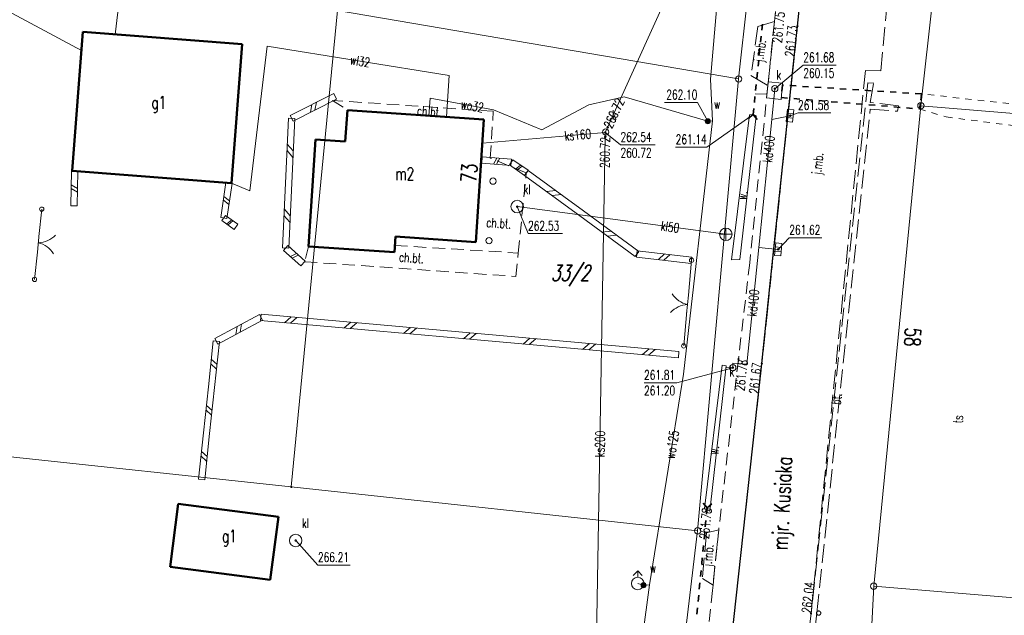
# Model space of a CAD drawing. Header units: metres. Extents: x 8389512 to 8390482, y 5507926 to 5510333.
# Tile 5 of 49: x 8389882 to 8389961, y 5508252 to 5508299. Entities that reach past the tile are written whole.
import ezdxf
from ezdxf.enums import TextEntityAlignment as Align

# ---------------------------------------------------------------- set-up
doc = ezdxf.new("R2010")
doc.units = ezdxf.units.M
doc.header["$MEASUREMENT"] = 0
for name, pattern in [('1', [0]), ('2_OTKC', [1.5, 1, -0.5]), ('2_OTKJ', [2, 1.5, -0.5]), ('2_OTKK', [0]), ('2_OTKR', [0]), ('2_OTKU', [2, 1.5, -0.5]), ('2_OTKZ_B', [1, 0.5, -0.5]), ('2_OTWM', [1, 0.5, -0.5]), ('3_EGBU_A', [0]), ('4_SUKP', [0]), ('4_SUKS', [0]), ('4_SUWP', [0])]:
    doc.linetypes.add(name, pattern=pattern)
doc.layers.get('0').update_dxf_attribs({"color": 252, "linetype": 'CONTINUOUS', "lineweight": 100})
for name, color, linetype, lineweight in [('Dzialki', 252, '1', 18), ('EADTD_T_0', 252, 'CONTINUOUS', 25), ('EGBB_E_T_0', 252, 'CONTINUOUS', 20), ('EGBB_L_0', 252, '3_EGBU_A', 50), ('Numery_dzialek', 252, 'CONTINUOUS', 13), ('OTD_L_12', 252, 'CONTINUOUS', 18), ('OTD_T_3', 252, 'CONTINUOUS', 18), ('OTK_E_T_0', 252, 'CONTINUOUS', 0), ('OTK_E_T_1', 252, 'CONTINUOUS', 0), ('OTK_E_T_3', 252, 'CONTINUOUS', 0), ('OTK_E_T_4', 252, 'CONTINUOUS', 0), ('OTK_E_T_8', 252, 'CONTINUOUS', 25), ('OTK_L_0', 252, '2_OTKJ', 18), ('OTK_L_1', 252, '2_OTKK', 25), ('OTK_L_11', 252, 'CONTINUOUS', 18), ('OTK_L_2', 252, '2_OTKC', 18), ('OTK_L_4', 252, '2_OTKU', 18), ('OTK_L_5', 252, 'CONTINUOUS', 18), ('OTK_L_8', 252, 'CONTINUOUS', 35), ('OTO_L_1', 252, 'CONTINUOUS', 18), ('OTR_T_0', 252, 'CONTINUOUS', 18), ('OTW_L_3', 252, 'CONTINUOUS', 18), ('Punkty', 252, 'CONTINUOUS', 9), ('SUK_E_T_2', 252, 'CONTINUOUS', 0), ('SUK_E_T_4', 252, 'CONTINUOUS', 0), ('SUK_T_0', 252, 'CONTINUOUS', 18), ('SUK_T_1', 252, 'CONTINUOUS', 18), ('SUK_T_2', 252, 'CONTINUOUS', 18), ('SUK_T_3', 252, 'CONTINUOUS', 18), ('SUP_E_T_1', 7, 'CONTINUOUS', 0), ('SUP_T_4', 7, 'CONTINUOUS', 18), ('SUTP_E_T_0', 252, 'CONTINUOUS', 0), ('SUW_E_T_2', 5, 'CONTINUOUS', 0), ('SUW_T_2', 5, 'CONTINUOUS', 18), ('SUW_T_5', 252, 'CONTINUOUS', 18), ('SUWP_E_T_0', 5, 'CONTINUOUS', 0), ('SUWP_L_0', 5, '4_SUWP', 18), ('SUWR_T_0', 5, 'CONTINUOUS', 18)]:
    doc.layers.add(name, color=color, linetype=linetype, lineweight=lineweight)
for name, color, linetype, lineweight, true_color in [('SUK_L_5', 7, '4_SUKS', 18, 0x803300), ('SUKP_E_T_0', 7, 'CONTINUOUS', 0, 0x803300), ('SUKP_L_0', 7, '4_SUKP', 18, 0x803300), ('SUKR_T_0', 7, 'CONTINUOUS', 18, 0x803300)]:
    doc.layers.add(name, color=color, linetype=linetype, lineweight=lineweight, true_color=true_color)
doc.styles.get("Standard").update_dxf_attribs({"font": 'Simplex.SHX', "width": 0.75})

# ---------------------------------------------------------------- blocks, each defined once
blk = doc.blocks.new('GRT')
at = {"linetype": 'Continuous'}
blk.add_circle((0, 0), 0.25, dxfattribs=at)
blk = doc.blocks.new('GRO')
at = {"linetype": 'Continuous'}
blk.add_circle((0, 0), 0.045, dxfattribs=at)
blk = doc.blocks.new('2_OTDD')
at = {"linetype": 'Continuous'}
blk.add_circle((0, 0), 0.25, dxfattribs=at)
blk = doc.blocks.new('2_OTRS')
at = {"linetype": 'Continuous'}
blk.add_circle((0, 0), 0.045, dxfattribs=at)
blk = doc.blocks.new('4_SUKM')
at = {"linetype": 'Continuous'}
blk.add_circle((0, 0), 0.5, dxfattribs=at)
blk = doc.blocks.new('4_SUKS')
at = {"linetype": 'Continuous'}
blk.add_circle((0, 0), 0.25, dxfattribs=at)
blk = doc.blocks.new('4_SUKE')
at = {"linetype": 'Continuous'}
for p, q in [((-0.5, 0), (0.5, 0)), ((0, -0.5), (0, 0.5))]:
    blk.add_line(p, q, dxfattribs=at)
blk.add_circle((0, 0), 0.5, dxfattribs=at)
blk = doc.blocks.new('4_SUKK')
at = {"linetype": 'Continuous'}
for p, q in [((-0.5, -0.25), (-0.5, 0.25)), ((-0.5, 0.25), (0.5, 0.25)), ((-0.175, 0.25), (-0.175, -0.25)), ((0.175, 0.25), (0.175, -0.25)), ((0.5, 0.25), (0.5, -0.25)), ((0.5, -0.25), (-0.5, -0.25))]:
    blk.add_line(p, q, dxfattribs=at)
blk = doc.blocks.new('4_SUPS')
at = {"linetype": 'Continuous'}
blk.add_circle((0, 0), 0.0625, dxfattribs=at)
blk = doc.blocks.new('4_SUPW')
at = {"linetype": 'Continuous'}
blk.add_circle((0, 0), 0.25, dxfattribs=at)
blk = doc.blocks.new('4_SUWH')
at = {"linetype": 'Continuous'}
for p, q in [((0, 1), (-0.35355, 0.64645)), ((0, 1), (0.35355, 0.64645)), ((0, 0.5), (0, 1))]:
    blk.add_line(p, q, dxfattribs=at)
blk.add_circle((0, 0), 0.5, dxfattribs=at)
blk = doc.blocks.new('4_SUWW')
at = {"linetype": 'Continuous'}
for radius in [0.2, 0.175, 0.15, 0.125, 0.1, 0.075, 0.05, 0.025, 0.00715]:
    blk.add_circle((0, 0), radius, dxfattribs=at)

msp = doc.modelspace()

# ---------------------------------------------------------------- linework, layer by layer
at = {"layer": 'Dzialki'}
for p, q in [((8389939.66, 5508294.57), (8389943.01, 5508324.44)), ((8389957.41, 5508321.91), (8389954.18, 5508292.44)), ((8389907.72, 5508300.01), (8389904.04, 5508262.07)), ((8389907.72, 5508300.01), (8389939.66, 5508294.57)), ((8389936.4, 5508258.58), (8389939.66, 5508294.57)), ((8389954.18, 5508292.44), (8389950.42, 5508254.17)), ((8389954.18, 5508292.44), (8390127.03, 5508278.18)), ((8389876.97, 5508264.99), (8389904.04, 5508262.07)), ((8389904.04, 5508262.07), (8389936.4, 5508258.58)), ((8389932.34, 5508225.14), (8389936.4, 5508258.58)), ((8389950.42, 5508254.17), (8389949.01, 5508226.02)), ((8389950.42, 5508254.17), (8390137.51, 5508238.59))]:
    msp.add_line(p, q, dxfattribs=at)
at = {"layer": 'EGBB_L_0', "linetype": '3_EGBU_A'}
for p, q in [((8389886.58, 5508287.25), (8389887.44, 5508298.32)), ((8389900.13, 5508297.33), (8389887.44, 5508298.32)), ((8389899.28, 5508286.26), (8389900.13, 5508297.33)), ((8389908.34, 5508289.58), (8389908.51, 5508292.08)), ((8389919.38, 5508291.34), (8389908.51, 5508292.08)), ((8389918.73, 5508281.58), (8389919.38, 5508291.34)), ((8389905.97, 5508289.74), (8389905.723, 5508286.058)), ((8389905.97, 5508289.74), (8389908.34, 5508289.58)), ((8389899.28, 5508286.26), (8389886.58, 5508287.25)), ((8389905.723, 5508286.058), (8389905.4, 5508281.23)), ((8389912.25, 5508280.76), (8389912.34, 5508282.01)), ((8389918.73, 5508281.58), (8389912.34, 5508282.01)), ((8389905.4, 5508281.23), (8389912.25, 5508280.76)), ((8389894.4, 5508255.72), (8389895.04, 5508260.73)), ((8389903.01, 5508259.69), (8389895.04, 5508260.73)), ((8389902.35, 5508254.68), (8389903.01, 5508259.69)), ((8389902.35, 5508254.68), (8389894.4, 5508255.72))]:
    msp.add_line(p, q, dxfattribs=at)
at = {"layer": 'OTD_L_12'}
for p, q in [((8389903.954, 5508291.653), (8389907.421, 5508293.415)), ((8389907.421, 5508293.415), (8389907.647, 5508292.969)), ((8389904.18, 5508291.207), (8389907.647, 5508292.969)), ((8389905.567, 5508291.912), (8389905.687, 5508292.534)), ((8389905.914, 5508292.088), (8389906.034, 5508292.71)), ((8389903.576, 5508286.279), (8389903.817, 5508291.442)), ((8389903.817, 5508291.442), (8389904.317, 5508291.419)), ((8389903.954, 5508291.653), (8389904.18, 5508291.207)), ((8389904.076, 5508286.256), (8389904.317, 5508291.419)), ((8389904.196, 5508288.837), (8389903.721, 5508289.377)), ((8389904.172, 5508288.321), (8389903.697, 5508288.861)), ((8389919.252, 5508288.366), (8389919.211, 5508287.868)), ((8389919.211, 5508287.868), (8389921.526, 5508287.677)), ((8389919.252, 5508288.366), (8389921.567, 5508288.176)), ((8389920.137, 5508287.792), (8389920.41, 5508288.271)), ((8389920.369, 5508287.773), (8389920.641, 5508288.252)), ((8389921.689, 5508288.132), (8389921.404, 5508287.721)), ((8389921.567, 5508288.176), (8389921.526, 5508287.677)), ((8389921.689, 5508288.132), (8389922.897, 5508287.294)), ((8389886.528, 5508287.238), (8389886.49, 5508284.457)), ((8389887.028, 5508287.231), (8389886.528, 5508287.238)), ((8389887.028, 5508287.231), (8389886.99, 5508284.45)), ((8389921.404, 5508287.721), (8389922.613, 5508286.883)), ((8389921.887, 5508287.386), (8389922.293, 5508287.713)), ((8389922.008, 5508287.302), (8389922.414, 5508287.629)), ((8389922.903, 5508287.29), (8389922.607, 5508286.887)), ((8389922.897, 5508287.294), (8389922.613, 5508286.883)), ((8389922.903, 5508287.29), (8389927.306, 5508284.064)), ((8389898.83, 5508286.317), (8389898.416, 5508283.54)), ((8389899.324, 5508286.243), (8389898.83, 5508286.317)), ((8389899.324, 5508286.243), (8389898.911, 5508283.467)), ((8389903.335, 5508281.116), (8389903.576, 5508286.279)), ((8389903.834, 5508281.093), (8389904.076, 5508286.256)), ((8389922.607, 5508286.887), (8389927.011, 5508283.66)), ((8389886.509, 5508285.848), (8389887.005, 5508285.563)), ((8389886.513, 5508286.126), (8389887.009, 5508285.841)), ((8389924.369, 5508285.596), (8389925.104, 5508285.677)), ((8389898.623, 5508284.929), (8389899.076, 5508284.577)), ((8389898.664, 5508285.206), (8389899.118, 5508284.855)), ((8389924.809, 5508285.274), (8389925.545, 5508285.354)), ((8389886.99, 5508284.45), (8389886.49, 5508284.457)), ((8389903.955, 5508283.674), (8389903.48, 5508284.214)), ((8389927.306, 5508284.064), (8389931.709, 5508280.837)), ((8389898.911, 5508283.467), (8389898.416, 5508283.54)), ((8389898.811, 5508283.705), (8389898.516, 5508283.302)), ((8389898.516, 5508283.302), (8389899.489, 5508282.588)), ((8389898.811, 5508283.705), (8389899.785, 5508282.992)), ((8389898.905, 5508283.017), (8389899.298, 5508283.348)), ((8389899.002, 5508282.945), (8389899.395, 5508283.277)), ((8389903.931, 5508283.158), (8389903.456, 5508283.698)), ((8389927.011, 5508283.66), (8389931.414, 5508280.433)), ((8389899.785, 5508282.992), (8389899.489, 5508282.588)), ((8389928.772, 5508282.37), (8389929.508, 5508282.45)), ((8389929.212, 5508282.047), (8389929.948, 5508282.127)), ((8389903.335, 5508281.116), (8389903.834, 5508281.093)), ((8389903.418, 5508280.918), (8389903.751, 5508281.291)), ((8389904.811, 5508279.673), (8389903.418, 5508280.918)), ((8389905.144, 5508280.046), (8389903.751, 5508281.291)), ((8389931.709, 5508280.837), (8389931.414, 5508280.433)), ((8389931.59, 5508280.883), (8389931.533, 5508280.387)), ((8389931.59, 5508280.883), (8389935.94, 5508280.379)), ((8389904.448, 5508280.668), (8389903.975, 5508280.42)), ((8389904.587, 5508280.544), (8389904.114, 5508280.296)), ((8389904.811, 5508279.673), (8389905.144, 5508280.046)), ((8389931.533, 5508280.387), (8389935.882, 5508279.882)), ((8389933.273, 5508280.185), (8389933.765, 5508280.631)), ((8389933.707, 5508280.134), (8389934.2, 5508280.581)), ((8389935.94, 5508280.379), (8389935.882, 5508279.882)), ((8389901.5, 5508275.797), (8389897.957, 5508273.898)), ((8389901.736, 5508275.356), (8389898.194, 5508273.457)), ((8389901.736, 5508275.356), (8389901.5, 5508275.797)), ((8389901.595, 5508275.327), (8389901.64, 5508275.825)), ((8389906.349, 5508274.903), (8389901.595, 5508275.327)), ((8389906.393, 5508275.401), (8389901.64, 5508275.825)), ((8389904.017, 5508275.613), (8389903.497, 5508275.157)), ((8389904.492, 5508275.571), (8389903.972, 5508275.115)), ((8389911.147, 5508274.976), (8389906.393, 5508275.401)), ((8389899.728, 5508274.847), (8389899.611, 5508274.217)), ((8389900.083, 5508275.037), (8389899.965, 5508274.407)), ((8389911.102, 5508274.478), (8389906.349, 5508274.903)), ((8389908.77, 5508275.188), (8389908.25, 5508274.733)), ((8389909.245, 5508275.146), (8389908.726, 5508274.69)), ((8389915.856, 5508274.053), (8389911.102, 5508274.478)), ((8389915.9, 5508274.551), (8389911.147, 5508274.976)), ((8389913.524, 5508274.763), (8389913.004, 5508274.308)), ((8389913.999, 5508274.721), (8389913.479, 5508274.265)), ((8389920.654, 5508274.126), (8389915.9, 5508274.551)), ((8389897.827, 5508273.704), (8389897.432, 5508270.038)), ((8389898.324, 5508273.651), (8389897.827, 5508273.704)), ((8389898.194, 5508273.457), (8389897.957, 5508273.898)), ((8389920.609, 5508273.628), (8389915.856, 5508274.053)), ((8389918.277, 5508274.339), (8389917.757, 5508273.883)), ((8389918.752, 5508274.296), (8389918.233, 5508273.841)), ((8389925.407, 5508273.702), (8389920.654, 5508274.126)), ((8389923.031, 5508273.914), (8389922.511, 5508273.458)), ((8389923.506, 5508273.872), (8389922.986, 5508273.416)), ((8389930.161, 5508273.277), (8389925.407, 5508273.702)), ((8389898.324, 5508273.651), (8389897.929, 5508269.984)), ((8389925.363, 5508273.204), (8389920.609, 5508273.628)), ((8389930.116, 5508272.779), (8389925.363, 5508273.204)), ((8389927.784, 5508273.489), (8389927.264, 5508273.034)), ((8389928.259, 5508273.447), (8389927.74, 5508272.991)), ((8389934.914, 5508272.852), (8389930.161, 5508273.277)), ((8389932.537, 5508273.064), (8389932.018, 5508272.609)), ((8389933.013, 5508273.022), (8389932.493, 5508272.566)), ((8389897.669, 5508272.238), (8389898.127, 5508271.818)), ((8389934.87, 5508272.354), (8389930.116, 5508272.779)), ((8389934.87, 5508272.354), (8389934.914, 5508272.852)), ((8389897.63, 5508271.871), (8389898.087, 5508271.451)), ((8389897.432, 5508270.038), (8389897.037, 5508266.372)), ((8389897.929, 5508269.984), (8389897.535, 5508266.318)), ((8389897.235, 5508268.205), (8389897.692, 5508267.785)), ((8389897.274, 5508268.572), (8389897.732, 5508268.151)), ((8389897.037, 5508266.372), (8389896.643, 5508262.705)), ((8389897.535, 5508266.318), (8389897.14, 5508262.652)), ((8389896.84, 5508264.539), (8389897.298, 5508264.118)), ((8389896.88, 5508264.905), (8389897.337, 5508264.485)), ((8389897.14, 5508262.652), (8389896.643, 5508262.705))]:
    msp.add_line(p, q, dxfattribs=at)
at = {"layer": 'OTK_L_0', "linetype": '2_OTKJ'}
for p, q in [((8389949.15, 5508346.66), (8389944.35, 5508298.78)), ((8389950.99, 5508295.21), (8389951.43, 5508300.06)), ((8389942.519, 5508299.155), (8389941.2, 5508298.74)), ((8389941.994, 5508294.028), (8389942.519, 5508299.155)), ((8389944.35, 5508298.78), (8389942.4, 5508280.29)), ((8389941.2, 5508298.74), (8389940.65, 5508294.85)), ((8389940.65, 5508294.85), (8389941.994, 5508294.028)), ((8389945.43, 5508251.99), (8389949.758, 5508295.24)), ((8389949.758, 5508295.24), (8389950.99, 5508295.21)), ((8389942.4, 5508280.29), (8389941.51, 5508271.91)), ((8389941.51, 5508271.91), (8389938.78, 5508247.03)), ((8389937.11, 5508258.41), (8389936.78, 5508254.77)), ((8389938.08, 5508258.67), (8389937.11, 5508258.41)), ((8389937.624, 5508254.259), (8389938.08, 5508258.67)), ((8389936.78, 5508254.77), (8389937.624, 5508254.259)), ((8389941.8, 5508219.14), (8389945.43, 5508251.99))]:
    msp.add_line(p, q, dxfattribs=at)
at = {"layer": 'OTK_L_1', "linetype": '2_OTKK'}
for p, q in [((8389944.35, 5508298.78), (8389949.15, 5508346.66)), ((8389942.4, 5508280.29), (8389944.35, 5508298.78)), ((8389941.51, 5508271.91), (8389942.4, 5508280.29)), ((8389938.78, 5508247.03), (8389941.51, 5508271.91))]:
    msp.add_line(p, q, dxfattribs=at)
at = {"layer": 'OTK_L_11', "linetype": '2_OTKJ'}
msp.add_circle((8389946.039, 5508252.024), 0.17, dxfattribs=at)
at = {"layer": 'OTK_L_2', "linetype": '2_OTKC'}
for p, q in [((8389944.35, 5508298.78), (8389949.15, 5508346.66)), ((8389942.6, 5508299.95), (8389942.519, 5508299.155)), ((8389942.519, 5508299.155), (8389941.994, 5508294.028)), ((8389942.4, 5508280.29), (8389944.35, 5508298.78)), ((8389941.994, 5508294.028), (8389940.55, 5508279.93)), ((8389920.125, 5508291.991), (8389907.325, 5508292.862)), ((8389907.325, 5508292.862), (8389908.51, 5508292.08)), ((8389908.51, 5508292.08), (8389919.38, 5508291.34)), ((8389919.877, 5508288.265), (8389920.125, 5508291.991)), ((8389919.38, 5508291.34), (8389918.73, 5508281.58)), ((8389922.755, 5508287.089), (8389919.877, 5508288.265)), ((8389922.111, 5508280.704), (8389922.755, 5508287.089)), ((8389912.34, 5508282.01), (8389912.29, 5508281.312)), ((8389918.73, 5508281.58), (8389912.34, 5508282.01)), ((8389905.4, 5508281.23), (8389905.113, 5508280.009)), ((8389912.25, 5508280.76), (8389905.4, 5508281.23)), ((8389912.29, 5508281.312), (8389912.25, 5508280.76)), ((8389912.29, 5508281.312), (8389922.111, 5508280.704)), ((8389905.113, 5508280.009), (8389921.923, 5508278.844)), ((8389921.923, 5508278.844), (8389922.111, 5508280.704)), ((8389941.51, 5508271.91), (8389942.4, 5508280.29)), ((8389940.55, 5508279.93), (8389939.65, 5508272.24)), ((8389939.65, 5508272.24), (8389938.08, 5508258.67)), ((8389938.78, 5508247.03), (8389941.51, 5508271.91)), ((8389938.08, 5508258.67), (8389937.624, 5508254.259)), ((8389937.624, 5508254.259), (8389937.58, 5508253.83)), ((8389937.58, 5508253.83), (8389934.08, 5508220.99))]:
    msp.add_line(p, q, dxfattribs=at)
at = {"layer": 'OTK_L_4', "linetype": '2_OTKU'}
for p, q in [((8389949.95, 5508294.25), (8389945.43, 5508251.99)), ((8389950.42, 5508294.22), (8389949.95, 5508294.25)), ((8389950.15, 5508292.7), (8389950.42, 5508294.22)), ((8389952.4, 5508292.42), (8389950.15, 5508292.7)), ((8389945.89, 5508252.04), (8389950.14, 5508292.17)), ((8389950.14, 5508292.17), (8389952.31, 5508291.99)), ((8389952.31, 5508291.99), (8389952.4, 5508292.42)), ((8389945.43, 5508251.99), (8389941.8, 5508219.14)), ((8389942.3, 5508219.04), (8389945.89, 5508252.04))]:
    msp.add_line(p, q, dxfattribs=at)
at = {"layer": 'OTK_L_5', "linetype": '2_OTKR'}
for p, q in [((8389940.54, 5508291.71), (8389939.1, 5508280.16)), ((8389940.82, 5508291.73), (8389940.54, 5508291.71)), ((8389941.05, 5508291.62), (8389940.82, 5508291.73)), ((8389939.75, 5508280.19), (8389941.05, 5508291.62)), ((8389939.1, 5508280.16), (8389939.75, 5508280.19)), ((8389938.35, 5508271.77), (8389936.96, 5508260.36)), ((8389937.36, 5508260.14), (8389938.67, 5508271.72)), ((8389938.67, 5508271.72), (8389938.35, 5508271.77)), ((8389936.96, 5508260.36), (8389937.36, 5508260.14))]:
    msp.add_line(p, q, dxfattribs=at)
at = {"layer": 'OTK_L_8', "linetype": '2_OTKJ'}
for p, q in [((8389941.51, 5508298.461), (8389941.56, 5508298.942)), ((8389941.412, 5508297.499), (8389941.461, 5508297.98)), ((8389941.313, 5508296.538), (8389941.362, 5508297.019)), ((8389941.214, 5508295.576), (8389941.264, 5508296.057)), ((8389941.116, 5508294.615), (8389941.165, 5508295.096)), ((8389941.017, 5508293.653), (8389941.067, 5508294.134)), ((8389940.919, 5508292.692), (8389940.968, 5508293.172)), ((8389940.436, 5508291.418), (8389940.82, 5508291.73)), ((8389940.82, 5508291.73), (8389940.869, 5508292.211)), ((8389941.132, 5508291.346), (8389940.82, 5508291.73)), ((8389936.835, 5508260.782), (8389937.15, 5508260.4)), ((8389937.15, 5508260.4), (8389937.103, 5508259.903)), ((8389937.532, 5508260.715), (8389937.15, 5508260.4)), ((8389937.055, 5508259.406), (8389937.008, 5508258.909)), ((8389936.961, 5508258.412), (8389936.913, 5508257.915)), ((8389936.866, 5508257.418), (8389936.819, 5508256.921)), ((8389936.772, 5508256.424), (8389936.724, 5508255.927)), ((8389936.677, 5508255.43), (8389936.63, 5508254.933)), ((8389936.582, 5508254.436), (8389936.535, 5508253.939)), ((8389936.488, 5508253.443), (8389936.44, 5508252.946)), ((8389936.393, 5508252.449), (8389936.346, 5508251.952))]:
    msp.add_line(p, q, dxfattribs=at)
at = {"layer": 'OTK_L_8', "linetype": '2_OTKZ_B'}
for p, q in [((8389943.157, 5508294.08), (8389943.057, 5508293.085)), ((8389954.22, 5508293.38), (8389943.157, 5508294.08)), ((8389954.08, 5508292.18), (8389954.22, 5508293.38)), ((8389943.057, 5508293.085), (8389954.08, 5508292.18))]:
    msp.add_line(p, q, dxfattribs=at)
at = {"layer": 'OTO_L_1'}
for p, q in [((8389884.168, 5508284.199), (8389883.943, 5508282.024)), ((8389883.968, 5508282.273), (8389883.814, 5508280.781)), ((8389883.814, 5508280.781), (8389883.589, 5508278.606)), ((8389935.66, 5508277.342), (8389935.916, 5508280.13)), ((8389935.523, 5508275.848), (8389935.66, 5508277.342)), ((8389935.29, 5508273.308), (8389935.546, 5508276.097))]:
    msp.add_line(p, q, dxfattribs=at)
for centre in [(8389884.168, 5508284.199), (8389935.916, 5508280.13), (8389883.589, 5508278.606), (8389935.29, 5508273.308)]:
    msp.add_circle(centre, 0.17, dxfattribs=at)
for centre, start, end in [((8389883.82, 5508283.525), 272.04119, 316.11556), ((8389883.413, 5508279.585), 32.07791, 76.15228), ((8389936.048, 5508278.542), 212.73682, 256.81119), ((8389935.686, 5508274.597), 92.7001, 136.77447)]:
    msp.add_arc(centre, 2, start, end, dxfattribs=at)
at = {"layer": 'OTR_T_0', "linetype": 'Continuous', "lineweight": 0}
for p in [(8389940.82, 5508291.73), (8389934.632, 5508289.133)]:
    msp.add_line(p, (8389937.129, 5508289.133), dxfattribs=at)
at = {"layer": 'OTW_L_3', "linetype": '2_OTWM'}
for p, q in [((8389954.22, 5508293.38), (8389954.08, 5508292.18)), ((8389969.148, 5508291.737), (8389954.22, 5508293.38)), ((8389954.08, 5508292.18), (8389956.199, 5508291.541)), ((8389956.199, 5508291.541), (8389969.026, 5508289.89))]:
    msp.add_line(p, q, dxfattribs=at)
at = {"layer": 'SUK_L_5', "linetype": '4_SUKS'}
for p, q in [((8389942.028, 5508294.345), (8389941.897, 5508293.052)), ((8389943.172, 5508294.23), (8389942.028, 5508294.345)), ((8389943.042, 5508292.936), (8389943.172, 5508294.23)), ((8389941.897, 5508293.052), (8389943.042, 5508292.936))]:
    msp.add_line(p, q, dxfattribs=at)
at = {"layer": 'SUKP_L_0', "linetype": '4_SUKP'}
for p, q in [((8389935.314, 5508304.14), (8389929.228, 5508290.709)), ((8389940.99, 5508293.389), (8389941.925, 5508293.361)), ((8389942.55, 5508293.79), (8389942.301, 5508291.329)), ((8389942.301, 5508291.329), (8389941.271, 5508281.153)), ((8389943.76, 5508291.64), (8389942.301, 5508291.329)), ((8389919.254, 5508289.447), (8389929.046, 5508290.307)), ((8389929.04, 5508289.948), (8389929.046, 5508290.307)), ((8389929.228, 5508290.709), (8389929.046, 5508290.307)), ((8389928.218, 5508242.07), (8389929.04, 5508289.948)), ((8389922.03, 5508284.405), (8389938.649, 5508282.196)), ((8389941.271, 5508281.153), (8389940.33, 5508271.86)), ((8389942.82, 5508280.99), (8389941.271, 5508281.153)), ((8389939.2, 5508271.57), (8389938.655, 5508271.587)), ((8389940.33, 5508271.86), (8389939.2, 5508271.93)), ((8389939.2, 5508271.93), (8389939.2, 5508271.57))]:
    msp.add_line(p, q, dxfattribs=at)
at = {"layer": 'SUKR_T_0', "linetype": 'Continuous', "lineweight": 0}
for p, q in [((8389942.55, 5508293.79), (8389944.816, 5508295.664)), ((8389944.816, 5508295.664), (8389947.422, 5508295.664)), ((8389943.76, 5508291.64), (8389944.398, 5508291.863)), ((8389944.398, 5508291.863), (8389947.004, 5508291.863)), ((8389929.046, 5508290.307), (8389930.258, 5508289.316)), ((8389930.258, 5508289.316), (8389933.027, 5508289.316)), ((8389922.03, 5508284.405), (8389922.898, 5508282.249)), ((8389922.898, 5508282.249), (8389925.639, 5508282.249)), ((8389942.82, 5508280.99), (8389943.701, 5508281.922)), ((8389943.701, 5508281.922), (8389946.279, 5508281.922)), ((8389939.2, 5508271.57), (8389934.741, 5508270.37)), ((8389932.135, 5508270.37), (8389934.741, 5508270.37)), ((8389904.388, 5508257.807), (8389906.161, 5508255.85)), ((8389906.161, 5508255.85), (8389908.739, 5508255.85))]:
    msp.add_line(p, q, dxfattribs=at)
at = {"layer": 'SUWP_L_0', "linetype": '4_SUWP'}
for p, q in [((8389939, 5508312.4), (8389937.42, 5508294.56)), ((8389874.047, 5508303.94), (8389887.324, 5508296.826)), ((8389890.562, 5508302.646), (8389890.005, 5508298.12)), ((8389902.129, 5508297.181), (8389900.739, 5508285.645)), ((8389916.611, 5508294.835), (8389902.129, 5508297.181)), ((8389916.393, 5508291.543), (8389916.611, 5508294.835)), ((8389937.42, 5508294.56), (8389937.58, 5508291.22)), ((8389915.09, 5508293.04), (8389914.99, 5508291.639)), ((8389920.15, 5508292.12), (8389915.09, 5508293.04)), ((8389927.73, 5508292.5), (8389924, 5508290.52)), ((8389930.55, 5508293.14), (8389927.73, 5508292.5)), ((8389937.21, 5508291.2), (8389930.55, 5508293.14)), ((8389924, 5508290.52), (8389920.15, 5508292.12)), ((8389937.58, 5508291.22), (8389935.28, 5508271.05)), ((8389937.58, 5508291.22), (8389937.21, 5508291.2)), ((8389900.739, 5508285.645), (8389899.28, 5508286.263)), ((8389935.28, 5508271.05), (8389932.56, 5508254.27)), ((8389928.73, 5508225.09), (8389932.56, 5508254.27)), ((8389932.1, 5508254.24), (8389931.63, 5508254.38)), ((8389932.56, 5508254.27), (8389932.1, 5508254.24))]:
    msp.add_line(p, q, dxfattribs=at)
at = {"layer": 'SUWR_T_0', "linetype": 'Continuous', "lineweight": 0}
for p in [(8389933.774, 5508292.692), (8389937.21, 5508291.2)]:
    msp.add_line(p, (8389936.38, 5508292.692), dxfattribs=at)

# ---------------------------------------------------------------- block references
at = {"layer": 'OTD_T_3'}
for p in [(8389920.105, 5508286.431), (8389919.79, 5508281.691)]:
    msp.add_blockref('2_OTDD', p, dxfattribs=at)
at = {"layer": 'OTR_T_0'}
for p in [(8389944.35, 5508298.78), (8389940.82, 5508291.73), (8389939.65, 5508272.24), (8389941.51, 5508271.91), (8389937.15, 5508260.4), (8389945.43, 5508251.99)]:
    msp.add_blockref('2_OTRS', p, dxfattribs=at)
at = {"layer": 'Punkty'}
for name, p in [('GRT', (8389939.66, 5508294.57)), ('GRT', (8389954.18, 5508292.44)), ('GRO', (8389904.04, 5508262.07)), ('GRT', (8389936.4, 5508258.58)), ('GRT', (8389950.42, 5508254.17))]:
    msp.add_blockref(name, p, dxfattribs=at)
at = {"layer": 'SUK_T_0'}
msp.add_blockref('4_SUKE', (8389938.649, 5508282.196), dxfattribs=at)
at = {"layer": 'SUK_T_1'}
for p, rotation in [((8389943.76, 5508291.64), 263.7778181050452), ((8389942.82, 5508280.99), 264.5182857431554)]:
    msp.add_blockref('4_SUKK', p, dxfattribs=dict(at, rotation=rotation))
at = {"layer": 'SUK_T_2'}
for p in [(8389922.03, 5508284.405), (8389904.388, 5508257.807)]:
    msp.add_blockref('4_SUKM', p, dxfattribs=at)
at = {"layer": 'SUK_T_3'}
for p in [(8389929.077, 5508290.336), (8389939.2, 5508271.57)]:
    msp.add_blockref('4_SUKS', p, dxfattribs=at)
at = {"layer": 'SUKR_T_0'}
for p in [(8389942.55, 5508293.79), (8389943.76, 5508291.64), (8389929.046, 5508290.307), (8389929.228, 5508290.709), (8389929.04, 5508289.948), (8389922.03, 5508284.405), (8389942.82, 5508280.99), (8389939.2, 5508271.57), (8389904.388, 5508257.807)]:
    msp.add_blockref('4_SUPS', p, dxfattribs=at)
at = {"layer": 'SUP_T_4'}
msp.add_blockref('4_SUPW', (8389942.55, 5508293.79), dxfattribs=at)
at = {"layer": 'SUW_T_2'}
msp.add_blockref('4_SUWH', (8389931.63, 5508254.38), dxfattribs=at)
at = {"layer": 'SUW_T_5'}
for p in [(8389937.21, 5508291.2), (8389932.1, 5508254.24)]:
    msp.add_blockref('4_SUWW', p, dxfattribs=at)
at = {"layer": 'SUWR_T_0'}
msp.add_blockref('4_SUPS', (8389937.21, 5508291.2), dxfattribs=at)

# ---------------------------------------------------------------- texts
at = {"layer": 'EADTD_T_0', "width": 0.7}
for s, rotation, p in [('73', 86.18982, (8389918.826, 5508287.039)), ('58', 267.77, (8389952.9, 5508274.03))]:
    msp.add_text(s, height=1.25, rotation=rotation, dxfattribs=at).set_placement(p, align=Align.CENTER)
at = {"layer": 'EGBB_E_T_0', "width": 0.7}
for s, p in [('g1', (8389893.484, 5508292.529)), ('m2', (8389913.076, 5508287.02)), ('g1', (8389899.107, 5508257.997))]:
    msp.add_text(s, height=1, dxfattribs=at).set_placement(p, align=Align.MIDDLE)
at = {"layer": 'Numery_dzialek', "oblique": 15, "width": 0.7}
msp.add_text('33/2', height=1.25, dxfattribs=at).set_placement((8389926.25, 5508279.03), align=Align.MIDDLE)
at = {"layer": 'OTK_E_T_0', "lineweight": 9, "width": 0.7}
for rotation, p in [(81.80574, (8389941.463, 5508296.787)), (83.51083, (8389946.057, 5508287.812)), (84.47246, (8389937.319, 5508256.603))]:
    msp.add_text('j.mb.', height=0.75, rotation=rotation, dxfattribs=at).set_placement(p, align=Align.MIDDLE)
at = {"layer": 'OTK_E_T_1', "lineweight": 9, "width": 0.7}
for rotation, p in [(356.10515, (8389915.04, 5508291.986)), (356.30352, (8389920.564, 5508283.086)), (356.24522, (8389913.612, 5508280.325))]:
    msp.add_text('ch.bt.', height=0.75, rotation=rotation, dxfattribs=at).set_placement(p, align=Align.MIDDLE)
at = {"layer": 'OTK_E_T_3', "lineweight": 9, "width": 0.7}
msp.add_text('bt.', height=0.75, rotation=82.725, dxfattribs=at).set_placement((8389947.465, 5508269.084), align=Align.MIDDLE)
at = {"layer": 'OTK_E_T_4', "lineweight": 9, "width": 0.7}
for rotation, p in [(81.92409, (8389939.957, 5508285.31)), (84.20079, (8389937.696, 5508264.997))]:
    msp.add_text('w.', height=0.75, rotation=rotation, dxfattribs=at).set_placement(p, align=Align.MIDDLE)
at = {"layer": 'OTK_E_T_8', "width": 0.7}
msp.add_text('mjr. Kusiaka', height=1.25, rotation=87.23984, dxfattribs=at).set_placement((8389943.295, 5508260.766), align=Align.MIDDLE)
at = {"layer": 'OTR_T_0', "lineweight": 9, "width": 0.7}
for s, rotation, p in [('261.75', 84.15344, (8389942.6, 5508299.95)), ('261.78', 83.58468, (8389939.65, 5508272.24))]:
    msp.add_text(s, height=0.75, rotation=rotation, dxfattribs=at).set_placement(p, align=Align.TOP_RIGHT)
for s, rotation, p in [('261.73', 83.97971, (8389944.35, 5508298.78)), ('261.67', 83.73816, (8389941.51, 5508271.91))]:
    msp.add_text(s, height=0.75, rotation=rotation, dxfattribs=at).set_placement(p, align=Align.RIGHT)
msp.add_text('261.14', height=0.75, dxfattribs=at).set_placement((8389937.129, 5508289.383), align=Align.RIGHT)
msp.add_text('261.78', height=0.75, rotation=84.56172, dxfattribs=at).set_placement((8389937.15, 5508260.4), align=Align.MIDDLE_RIGHT)
msp.add_text('262.04', height=0.75, rotation=83.89504, dxfattribs=at).set_placement((8389945.43, 5508251.99))
at = {"layer": 'SUK_E_T_2', "lineweight": 9, "width": 0.7}
for p in [(8389922.53, 5508285.405), (8389904.888, 5508258.807)]:
    msp.add_text('kl', height=0.75, dxfattribs=at).set_placement(p)
at = {"layer": 'SUK_E_T_4', "lineweight": 9, "width": 0.7}
for p in [(8389929.577, 5508291.336), (8389938.934, 5508270.878)]:
    msp.add_text('k', height=0.75, dxfattribs=at).set_placement(p)
at = {"layer": 'SUKP_E_T_0', "lineweight": 9, "width": 0.7}
for s, rotation, p in [('ks160', 5.01922, (8389926.858, 5508290.115)), ('kd400', 84.21958, (8389942.063, 5508288.983)), ('kl50', 352.42862, (8389934.208, 5508282.786)), ('kd400', 84.21958, (8389940.823, 5508276.727)), ('ks200', 89.0164, (8389928.62, 5508265.49))]:
    msp.add_text(s, height=0.75, rotation=rotation, dxfattribs=at).set_placement(p, align=Align.MIDDLE)
at = {"layer": 'SUKR_T_0', "lineweight": 9, "width": 0.7}
for s, p in [('261.68', (8389944.816, 5508296.664)), ('260.15', (8389944.816, 5508295.414)), ('262.54', (8389930.258, 5508290.316)), ('260.72', (8389930.258, 5508289.066)), ('262.53', (8389922.898, 5508283.249)), ('261.81', (8389932.135, 5508271.37)), ('261.20', (8389932.135, 5508270.12)), ('266.21', (8389906.161, 5508256.85))]:
    msp.add_text(s, height=0.75, dxfattribs=at).set_placement(p, align=Align.TOP_LEFT)
msp.add_text('260.72', height=0.75, rotation=425.62326, dxfattribs=at).set_placement((8389929.228, 5508290.709), align=Align.MIDDLE_LEFT)
for s, p in [('261.58', (8389944.398, 5508292.113)), ('261.62', (8389943.701, 5508282.172))]:
    msp.add_text(s, height=0.75, dxfattribs=at).set_placement(p)
msp.add_text('260.72', height=0.75, rotation=449.01641, dxfattribs=at).set_placement((8389929.04, 5508289.948), align=Align.MIDDLE_RIGHT)
at = {"layer": 'SUP_E_T_1', "lineweight": 9, "width": 0.7}
msp.add_text('k', height=0.75, dxfattribs=at).set_placement((8389942.674, 5508294.521))
at = {"layer": 'SUTP_E_T_0', "lineweight": 9, "width": 0.7}
msp.add_text('ts', height=0.75, rotation=85.49429, dxfattribs=at).set_placement((8389957.146, 5508267.464), align=Align.MIDDLE)
at = {"layer": 'SUW_E_T_2', "lineweight": 9, "width": 0.7}
for p in [(8389937.71, 5508292.2), (8389932.6, 5508255.24)]:
    msp.add_text('w', height=0.75, dxfattribs=at).set_placement(p)
at = {"layer": 'SUWP_E_T_0', "lineweight": 9, "width": 0.7}
for s, rotation, p in [('wl32', 350.79835, (8389909.521, 5508295.984)), ('wo32', 349.69515, (8389918.454, 5508292.428)), ('wo125', 80.79258, (8389934.372, 5508265.446))]:
    msp.add_text(s, height=0.75, rotation=rotation, dxfattribs=at).set_placement(p, align=Align.MIDDLE)
at = {"layer": 'SUWR_T_0', "lineweight": 9, "width": 0.7}
msp.add_text('262.10', height=0.75, dxfattribs=at).set_placement((8389936.38, 5508292.942), align=Align.RIGHT)

doc.saveas('drawing.dxf')
